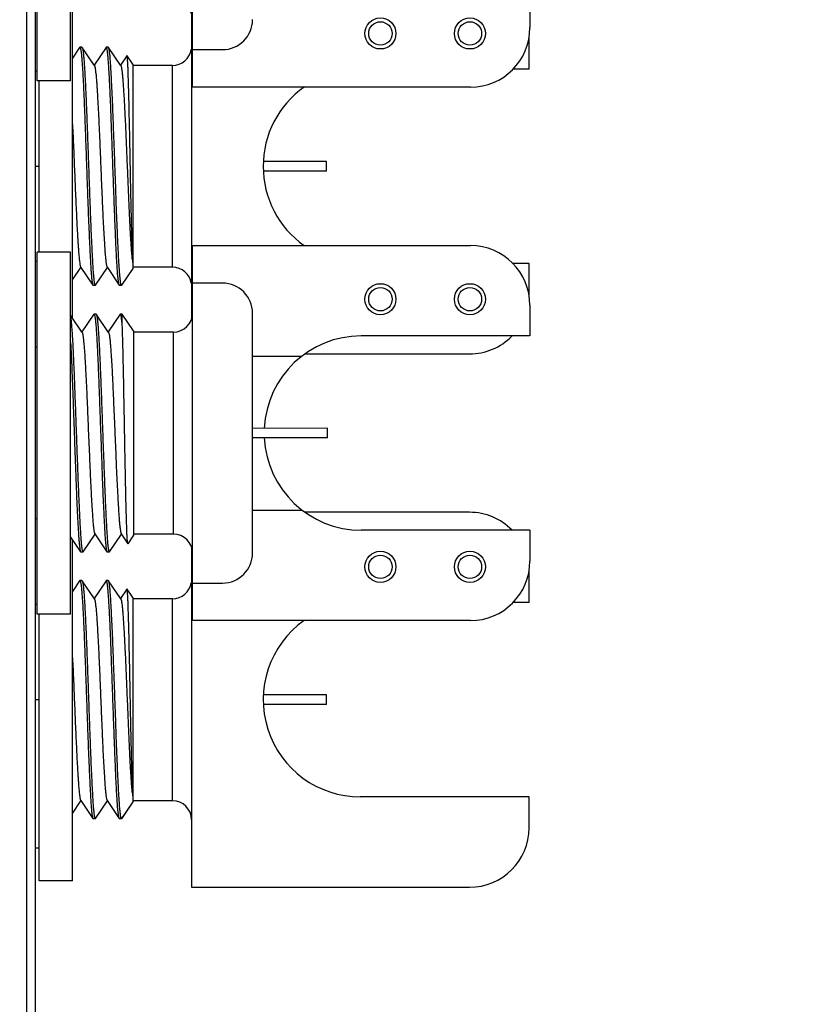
# Model space of a CAD drawing. Header units: inches. Extents: x 0.2 to 16.8, y 0.2 to 10.8.
# Tile 31 of 37: x 9.428 to 10.251, y 6.048 to 7.082. Entities that reach past the tile are written whole.
import ezdxf

# ---------------------------------------------------------------- set-up
doc = ezdxf.new("R2010")
doc.units = ezdxf.units.IN
doc.header["$LTSCALE"] = 0.935
doc.header["$MEASUREMENT"] = 0
doc.layers.get('0').update_dxf_attribs({"linetype": 'CONTINUOUS'})
doc.layers.add('02___PRT_ALL_AXES', color=7, linetype='CONTINUOUS')
doc.layers.add('DIMENSIONS', color=7, linetype='CONTINUOUS')
doc.styles.get("Standard").update_dxf_attribs({"font": 'txt', "width": 0.8})
doc.dimstyles.new('DIMSTYLE_2', dxfattribs={"dimtxt": 0.125, "dimasz": 0.18, "dimexe": 0.18, "dimexo": 0.0625, "dimgap": 0.09, "dimtad": 0, "dimtih": 1, "dimtoh": 1, "dimdec": 3, "dimzin": 4, "dimdsep": 46, "dimtxsty": 'STANDARD', "dimblk": '_FILLED', "dimblk1": '_FILLED', "dimblk2": '_FILLED', "dimcen": 0.09, "dimadec": 0, "dimazin": 0, "dimtp": 0.001, "dimtm": 0.001, "dimtfac": 1, "dimtdec": 3, "dimtofl": 0, "dimtmove": 0, "dimatfit": 3, "dimldrblk": '_FILLED', "dimfxl": 1, "dimtolj": 1, "dimtzin": 4, "dimarcsym": 0})

# ---------------------------------------------------------------- blocks, each defined once
blk = doc.blocks.new('_FILLED')
at = {"color": 0, "linetype": 'BYBLOCK'}
blk.add_solid([(0, 0), (-1, 0.1736), (-1, -0.1736)], dxfattribs=at)
blk = doc.blocks.new('*D20')
at = {"layer": 'DIMENSIONS', "color": 2, "linetype": 'CONTINUOUS'}
for p, q in [((9.4277, 8.5212), (11.0398, 8.5212)), ((10.9148, 8.5212), (10.9148, 6.1127)), ((10.9148, 3.4542), (10.9148, 5.8627)), ((9.4277, 3.4542), (11.0398, 3.4542))]:
    blk.add_line(p, q, dxfattribs=at)
at = {"layer": 'DIMENSIONS', "color": 2, "linetype": 'CONTINUOUS', "xscale": 0.18, "yscale": 0.18, "zscale": 0.18}
for p, rotation in [((10.9148, 8.5212), 90), ((10.9148, 3.4542), 270)]:
    blk.add_blockref('_FILLED', p, dxfattribs=dict(at, rotation=rotation))
at = {"layer": 'DIMENSIONS', "color": 2, "linetype": 'CONTINUOUS', "insert": (10.9148, 6.0502), "char_height": 0.125, "width": 1.325, "attachment_point": 2, "line_spacing_factor": 0.9}
blk.add_mtext('5.067{\\Ftxt.shx;\\W1.000000;\\H0.125000; }[128.7]', dxfattribs=at)

msp = doc.modelspace()

# ---------------------------------------------------------------- linework, layer by layer
at = {"color": 9, "linetype": 'CONTINUOUS'}
for p, q in [((9.4353, 3.9817), (9.4353, 7.9817)), ((9.5882, 6.8222), (9.5882, 7.0342)), ((9.5892, 6.5421), (9.5892, 6.7541)), ((9.5882, 6.2622), (9.5882, 6.4742))]:
    msp.add_line(p, q, dxfattribs=at)
at = {"color": 7, "linetype": 'CONTINUOUS'}
for p, q in [((9.4442, 3.9817), (9.4442, 7.9817)), ((9.6092, 7.0113), (9.6092, 7.405)), ((9.9635, 7.1062), (9.9635, 7.0738)), ((9.6082, 7.0879), (9.6082, 6.7683)), ((9.9626, 7.0302), (9.9626, 7.0625)), ((9.4907, 7.053), (9.4832, 7.0419)), ((9.4907, 7.053), (9.491, 7.0532)), ((9.4931, 7.0532), (9.491, 7.0532)), ((9.491, 7.0532), (9.4913, 7.0529)), ((9.4913, 7.0529), (9.4917, 7.0513)), ((9.4931, 7.0532), (9.4933, 7.053)), ((9.5059, 7.0344), (9.4933, 7.053)), ((9.5185, 7.053), (9.5059, 7.0344)), ((9.5185, 7.053), (9.5187, 7.0532)), ((9.5208, 7.0532), (9.5187, 7.0532)), ((9.519, 7.0529), (9.5187, 7.0532)), ((9.5195, 7.0512), (9.519, 7.0529)), ((9.5211, 7.053), (9.5208, 7.0532)), ((9.5336, 7.0344), (9.5211, 7.053)), ((9.6092, 7.0507), (9.6407, 7.0507)), ((9.5403, 7.0443), (9.5336, 7.0344)), ((9.5405, 7.0443), (9.5403, 7.0443)), ((9.5464, 7.0355), (9.5405, 7.0443)), ((9.5062, 7.034), (9.5059, 7.0344)), ((9.5339, 7.034), (9.5336, 7.0344)), ((9.5464, 7.0355), (9.5464, 6.8209)), ((9.5882, 7.0342), (9.5464, 7.0342)), ((9.901, 7.0113), (9.6092, 7.0113)), ((9.75, 6.9332), (9.6838, 6.9332)), ((9.75, 6.9232), (9.75, 6.9332)), ((9.75, 6.9232), (9.6838, 6.9232)), ((9.6092, 6.4513), (9.6092, 6.845)), ((9.6092, 6.845), (9.901, 6.845)), ((9.5457, 6.831), (9.5464, 6.8254)), ((9.9626, 6.7938), (9.9626, 6.8262)), ((9.4832, 6.8089), (9.492, 6.822)), ((9.4918, 6.8224), (9.492, 6.822)), ((9.492, 6.822), (9.5046, 6.8034)), ((9.5072, 6.8034), (9.5198, 6.822)), ((9.5195, 6.8224), (9.5198, 6.822)), ((9.5198, 6.822), (9.5323, 6.8034)), ((9.5464, 6.821), (9.5345, 6.8034)), ((9.5464, 6.8209), (9.5346, 6.8033)), ((9.5882, 6.8222), (9.5464, 6.8222)), ((9.5046, 6.8034), (9.5048, 6.8032)), ((9.507, 6.8032), (9.5048, 6.8032)), ((9.5062, 6.8051), (9.5067, 6.8035)), ((9.5067, 6.8035), (9.507, 6.8032)), ((9.507, 6.8032), (9.5072, 6.8034)), ((9.5323, 6.8034), (9.5321, 6.8039)), ((9.5326, 6.8032), (9.5323, 6.8034)), ((9.5345, 6.8032), (9.5326, 6.8032)), ((9.5345, 6.8032), (9.5345, 6.8034)), ((9.6407, 6.8056), (9.6092, 6.8056)), ((9.9635, 6.7825), (9.9635, 6.7502)), ((9.4933, 6.7539), (9.4812, 6.7719)), ((9.5056, 6.773), (9.493, 6.7543)), ((9.5056, 6.773), (9.5058, 6.7731)), ((9.5079, 6.7731), (9.5058, 6.7731)), ((9.5058, 6.7731), (9.5061, 6.7728)), ((9.5061, 6.7728), (9.5066, 6.7712)), ((9.5079, 6.7731), (9.5082, 6.773)), ((9.521, 6.7539), (9.5082, 6.773)), ((9.5333, 6.773), (9.5207, 6.7543)), ((9.5335, 6.7731), (9.5333, 6.773)), ((9.5354, 6.7731), (9.5335, 6.7731)), ((9.5338, 6.7728), (9.5335, 6.7731)), ((9.5354, 6.7618), (9.5354, 6.7731)), ((9.5474, 6.7554), (9.5354, 6.7731)), ((9.6722, 6.5222), (9.6722, 6.7741)), ((9.5474, 6.7554), (9.5474, 6.5409)), ((9.5892, 6.7541), (9.5474, 6.7541)), ((9.7277, 6.7313), (9.9001, 6.7313)), ((9.6722, 6.729), (9.7241, 6.729)), ((9.751, 6.6532), (9.6722, 6.6531)), ((9.751, 6.6432), (9.751, 6.6532)), ((9.751, 6.6432), (9.6722, 6.6431)), ((9.6722, 6.5673), (9.7241, 6.5673)), ((9.9001, 6.565), (9.7275, 6.565)), ((9.9635, 6.5462), (9.9635, 6.5138)), ((9.4812, 6.5389), (9.4917, 6.5233)), ((9.4943, 6.5233), (9.5069, 6.5419)), ((9.5066, 6.5423), (9.5194, 6.5233)), ((9.522, 6.5233), (9.5346, 6.5419)), ((9.5343, 6.5423), (9.5413, 6.532)), ((9.5474, 6.5409), (9.5414, 6.532)), ((9.5892, 6.5421), (9.5474, 6.5421)), ((9.4917, 6.5233), (9.4919, 6.5231)), ((9.4941, 6.5231), (9.4919, 6.5231)), ((9.4933, 6.525), (9.4938, 6.5234)), ((9.4938, 6.5234), (9.494, 6.5231)), ((9.4941, 6.5231), (9.4943, 6.5233)), ((9.5194, 6.5233), (9.5197, 6.5231)), ((9.5218, 6.5231), (9.5197, 6.5231)), ((9.521, 6.525), (9.5215, 6.5234)), ((9.5215, 6.5234), (9.5218, 6.5231)), ((9.522, 6.5233), (9.5218, 6.5231)), ((9.5414, 6.532), (9.5413, 6.532)), ((9.6082, 6.528), (9.6082, 6.1713)), ((9.9626, 6.4702), (9.9626, 6.5025)), ((9.4907, 6.493), (9.4832, 6.4819)), ((9.4907, 6.493), (9.491, 6.4932)), ((9.4931, 6.4932), (9.491, 6.4932)), ((9.491, 6.4932), (9.4913, 6.4929)), ((9.4913, 6.4929), (9.4917, 6.4913)), ((9.4931, 6.4932), (9.4933, 6.493)), ((9.5062, 6.474), (9.4933, 6.493)), ((9.5185, 6.493), (9.5059, 6.4744)), ((9.5185, 6.493), (9.5187, 6.4932)), ((9.5208, 6.4932), (9.5187, 6.4932)), ((9.519, 6.4929), (9.5187, 6.4932)), ((9.5195, 6.4912), (9.519, 6.4929)), ((9.5211, 6.493), (9.5208, 6.4932)), ((9.5339, 6.474), (9.5211, 6.493)), ((9.5403, 6.4843), (9.5336, 6.4744)), ((9.5405, 6.4843), (9.5403, 6.4843)), ((9.5464, 6.4755), (9.5405, 6.4843)), ((9.6092, 6.4907), (9.6407, 6.4907)), ((9.5464, 6.4755), (9.5464, 6.2609)), ((9.5882, 6.4742), (9.5464, 6.4742)), ((9.901, 6.4513), (9.6092, 6.4513)), ((9.75, 6.3732), (9.6838, 6.3732)), ((9.75, 6.3632), (9.75, 6.3732)), ((9.75, 6.3632), (9.6838, 6.3632)), ((9.5457, 6.271), (9.5464, 6.2654)), ((9.9626, 6.2338), (9.9626, 6.2662)), ((9.4832, 6.2489), (9.492, 6.262)), ((9.4918, 6.2624), (9.5046, 6.2434)), ((9.5072, 6.2434), (9.5198, 6.262)), ((9.5195, 6.2624), (9.5323, 6.2434)), ((9.5464, 6.261), (9.5345, 6.2434)), ((9.5464, 6.2609), (9.5346, 6.2433)), ((9.5882, 6.2622), (9.5464, 6.2622)), ((9.5062, 6.2451), (9.5067, 6.2435)), ((9.5046, 6.2434), (9.5048, 6.2432)), ((9.507, 6.2432), (9.5048, 6.2432)), ((9.5067, 6.2435), (9.507, 6.2432)), ((9.507, 6.2432), (9.5072, 6.2434)), ((9.5323, 6.2434), (9.5321, 6.2439)), ((9.5326, 6.2432), (9.5323, 6.2434)), ((9.5345, 6.2432), (9.5326, 6.2432)), ((9.5345, 6.2432), (9.5345, 6.2434)), ((9.6082, 6.1713), (9.9001, 6.1713))]:
    msp.add_line(p, q, dxfattribs=at)
for centre in [(9.8065, 7.0677), (9.9005, 7.0677), (9.8065, 6.7887), (9.9005, 6.7887), (9.8065, 6.5077), (9.9005, 6.5077)]:
    msp.add_circle(centre, 0.0163, dxfattribs=at)
at = {"color": 9, "linetype": 'CONTINUOUS'}
for centre in [(9.8065, 7.0677), (9.9005, 7.0677), (9.8065, 6.7887), (9.9005, 6.7887), (9.8065, 6.5077), (9.9005, 6.5077)]:
    msp.add_circle(centre, 0.0123, dxfattribs=at)
at = {"color": 7, "linetype": 'CONTINUOUS'}
for centre, radius, start, end in [((9.5892, 7.0821), 0.02, 0.0025, 90.0025), ((9.6407, 7.0822), 0.0315, 270.0025, 0.0025), ((9.901, 7.0738), 0.0625, 270.0025, 0.0025), ((9.491, 7.053), 0.000158, 80.1225, 89.9535), ((9.5187, 7.053), 0.000158, 80.0213, 89.952), ((9.5882, 7.0542), 0.02, 270, 350.3199), ((9.901, 6.7825), 0.0625, 0.0025, 90.0025), ((9.7434, 6.8516), 0.1988, 185.6271, 185.9552), ((9.5882, 6.8022), 0.02, 9.4377, 90), ((9.507, 6.8033), 0.000158, 260.1225, 269.9535), ((9.6407, 6.7741), 0.0315, 0.0025, 90.0025), ((9.5058, 6.773), 0.000158, 80.125, 89.9559), ((9.5892, 6.7741), 0.02, 270.0025, 0.0025), ((9.7864, 6.6482), 0.102, 90.0025, 177.1168), ((9.9001, 6.7938), 0.0625, 270, 315.4542), ((9.7864, 6.6482), 0.102, 182.8898, 270.0025), ((9.9001, 6.5025), 0.0625, 44.4745, 90), ((9.5892, 6.5221), 0.02, 0.0025, 90.0025), ((9.4941, 6.5233), 0.000158, 260.125, 269.9559), ((9.5218, 6.5233), 0.000158, 260.125, 269.9559), ((9.6407, 6.5222), 0.0315, 270.0025, 0.0025), ((9.901, 6.5138), 0.0625, 270.0025, 0.0025), ((9.491, 6.493), 0.000158, 80.1225, 89.9535), ((9.5187, 6.493), 0.000158, 80.0213, 89.952), ((9.5882, 6.4942), 0.02, 270, 350.329), ((9.7434, 6.2916), 0.1988, 185.6271, 185.9552), ((9.5882, 6.2422), 0.02, 0, 90), ((9.507, 6.2433), 0.000158, 260.1225, 269.9535), ((9.9001, 6.2338), 0.0625, 270, 360)]:
    msp.add_arc(centre, radius, start, end, dxfattribs=at)
for points, knots in [([(9.4917, 7.0513), (9.4918, 7.0509), (9.492, 7.0501), (9.4922, 7.0487), (9.4924, 7.0471), (9.4926, 7.0452), (9.4928, 7.0431), (9.493, 7.0399), (9.4934, 7.0352), (9.4938, 7.0289), (9.4942, 7.0218), (9.4946, 7.0139), (9.495, 7.0054), (9.4954, 6.9961), (9.4959, 6.9828), (9.4966, 6.9651), (9.4974, 6.9431), (9.4982, 6.9206), (9.4988, 6.9019), (9.4994, 6.8873), (9.4998, 6.8767), (9.5002, 6.8666), (9.5006, 6.857), (9.501, 6.848), (9.5014, 6.8397), (9.5018, 6.832), (9.5022, 6.8252), (9.5025, 6.8201), (9.5028, 6.8164), (9.503, 6.814), (9.5032, 6.8118), (9.5034, 6.8098), (9.5036, 6.8081), (9.5038, 6.8067), (9.504, 6.8056), (9.5041, 6.8049), (9.5042, 6.8045), (9.5043, 6.8041), (9.5044, 6.8038), (9.5045, 6.8036), (9.5046, 6.8034), (9.5046, 6.8034)], [0, 0, 0, 0, 0.004565, 0.010135, 0.016702, 0.024255, 0.032783, 0.042267, 0.064024, 0.089355, 0.11805, 0.149875, 0.184565, 0.221837, 0.26138, 0.345959, 0.435507, 0.527066, 0.61761, 0.661562, 0.704146, 0.74501, 0.783815, 0.820242, 0.853986, 0.884774, 0.912347, 0.936483, 0.947198, 0.956982, 0.965816, 0.973682, 0.980565, 0.986453, 0.991339, 0.993405, 0.995218, 0.99678, 0.998094, 0.999165, 1, 1, 1, 1]), ([(9.4933, 7.053), (9.4934, 7.053), (9.4935, 7.0528), (9.4936, 7.0526), (9.4937, 7.0523), (9.4938, 7.0519), (9.4939, 7.0514), (9.494, 7.0507), (9.4942, 7.0497), (9.4944, 7.0482), (9.4946, 7.0465), (9.4948, 7.0446), (9.495, 7.0424), (9.4952, 7.04), (9.4954, 7.0363), (9.4958, 7.0311), (9.4962, 7.0243), (9.4966, 7.0167), (9.497, 7.0084), (9.4974, 6.9993), (9.4978, 6.9897), (9.4982, 6.9796), (9.4986, 6.9691), (9.4991, 6.9544), (9.4998, 6.9357), (9.5006, 6.9133), (9.5014, 6.8913), (9.502, 6.8736), (9.5026, 6.8602), (9.503, 6.851), (9.5034, 6.8424), (9.5038, 6.8346), (9.5042, 6.8275), (9.5046, 6.8212), (9.5049, 6.8165), (9.5052, 6.8132), (9.5054, 6.8111), (9.5056, 6.8093), (9.5058, 6.8077), (9.506, 6.8063), (9.5061, 6.8055), (9.5062, 6.8051)], [0, 0, 0, 0, 0.000835, 0.001906, 0.00322, 0.004782, 0.006595, 0.008661, 0.013547, 0.019435, 0.026318, 0.034184, 0.043018, 0.052802, 0.063517, 0.087653, 0.115226, 0.146014, 0.179758, 0.216185, 0.25499, 0.295854, 0.338438, 0.38239, 0.472934, 0.564493, 0.654041, 0.73862, 0.778163, 0.815435, 0.850125, 0.88195, 0.910645, 0.935976, 0.957733, 0.967217, 0.975745, 0.983298, 0.989865, 0.995435, 1, 1, 1, 1]), ([(9.5321, 6.8039), (9.5321, 6.804), (9.532, 6.8042), (9.5319, 6.8046), (9.5318, 6.8051), (9.5317, 6.8058), (9.5315, 6.8068), (9.5313, 6.8083), (9.5311, 6.81), (9.5309, 6.8119), (9.5307, 6.814), (9.5304, 6.8174), (9.5301, 6.8221), (9.5297, 6.8283), (9.5293, 6.8354), (9.5289, 6.8432), (9.5285, 6.8516), (9.5282, 6.8607), (9.5278, 6.8703), (9.5272, 6.884), (9.5266, 6.9018), (9.5258, 6.9237), (9.525, 6.9457), (9.5242, 6.9672), (9.5236, 6.9844), (9.5231, 6.9974), (9.5227, 7.0064), (9.5223, 7.0147), (9.5219, 7.0224), (9.5215, 7.0293), (9.5211, 7.0354), (9.5208, 7.04), (9.5205, 7.0432), (9.5203, 7.0452), (9.5201, 7.0471), (9.5199, 7.0487), (9.5197, 7.05), (9.5196, 7.0508), (9.5195, 7.0512)], [0, 0, 0, 0, 0.001375, 0.002991, 0.004848, 0.006948, 0.011874, 0.017766, 0.024617, 0.032413, 0.04114, 0.050781, 0.072737, 0.098105, 0.126689, 0.15826, 0.192571, 0.229346, 0.268297, 0.309111, 0.395023, 0.484354, 0.574267, 0.661907, 0.744489, 0.783055, 0.819393, 0.853211, 0.884243, 0.912241, 0.936987, 0.958282, 0.967585, 0.975967, 0.98341, 0.989902, 0.995435, 1, 1, 1, 1]), ([(9.5345, 6.8034), (9.5344, 6.8034), (9.5343, 6.8036), (9.5342, 6.8039), (9.5341, 6.8042), (9.534, 6.8046), (9.5339, 6.8051), (9.5338, 6.8059), (9.5336, 6.807), (9.5334, 6.8086), (9.5332, 6.8104), (9.533, 6.8126), (9.5328, 6.8149), (9.5326, 6.8175), (9.5323, 6.8215), (9.5319, 6.8271), (9.5315, 6.8345), (9.5311, 6.8427), (9.5307, 6.8516), (9.5303, 6.8613), (9.5299, 6.8715), (9.5294, 6.8823), (9.529, 6.8934), (9.5285, 6.9089), (9.5278, 6.9284), (9.5271, 6.948), (9.5265, 6.9634), (9.5261, 6.9745), (9.5257, 6.9853), (9.5253, 6.9955), (9.5249, 7.0051), (9.5244, 7.0141), (9.524, 7.0222), (9.5236, 7.0295), (9.5233, 7.0351), (9.523, 7.039), (9.5228, 7.0416), (9.5226, 7.044), (9.5223, 7.0461), (9.5221, 7.0479), (9.5219, 7.0495), (9.5218, 7.0506), (9.5216, 7.0513), (9.5215, 7.0518), (9.5214, 7.0522), (9.5213, 7.0525), (9.5212, 7.0528), (9.5211, 7.053), (9.5211, 7.053)], [0, 0, 0, 0, 0.000906, 0.002067, 0.003493, 0.005187, 0.00715, 0.009384, 0.014664, 0.021021, 0.028444, 0.036917, 0.046425, 0.056948, 0.06846, 0.094356, 0.123881, 0.156776, 0.192744, 0.231467, 0.272594, 0.315761, 0.360578, 0.406645, 0.500867, 0.595056, 0.641081, 0.685841, 0.728935, 0.769976, 0.808596, 0.844451, 0.877219, 0.906607, 0.932356, 0.943792, 0.954235, 0.963664, 0.972057, 0.979395, 0.985668, 0.990864, 0.993056, 0.994977, 0.996627, 0.998011, 0.999132, 1, 1, 1, 1]), ([(9.5464, 6.8313), (9.5463, 6.8327), (9.5462, 6.8357), (9.546, 6.8405), (9.5458, 6.8461), (9.5456, 6.8547), (9.5452, 6.8669), (9.5449, 6.8827), (9.5445, 6.9001), (9.5441, 6.9183), (9.5438, 6.937), (9.5434, 6.9554), (9.5431, 6.9705), (9.5428, 6.9821), (9.5426, 6.9903), (9.5425, 6.998), (9.5423, 7.0053), (9.5421, 7.0121), (9.5419, 7.0184), (9.5417, 7.024), (9.5416, 7.0283), (9.5415, 7.0314), (9.5414, 7.0335), (9.5413, 7.0354), (9.5412, 7.0371), (9.5411, 7.0387), (9.541, 7.04), (9.5409, 7.0412), (9.5408, 7.0422), (9.5407, 7.0429), (9.5407, 7.0434), (9.5406, 7.0436), (9.5406, 7.0439), (9.5406, 7.0441), (9.5405, 7.0442), (9.5405, 7.0443), (9.5405, 7.0443)], [0, 0, 0, 0, 0.019504, 0.042415, 0.068534, 0.097651, 0.163972, 0.239341, 0.32148, 0.40795, 0.49622, 0.583746, 0.668043, 0.708237, 0.746753, 0.783326, 0.817708, 0.849666, 0.878986, 0.905475, 0.92896, 0.939526, 0.949286, 0.958227, 0.966331, 0.973586, 0.979983, 0.985513, 0.990169, 0.993943, 0.995498, 0.996834, 0.997949, 0.998846, 0.999527, 1, 1, 1, 1]), ([(9.5062, 7.034), (9.5062, 7.0339), (9.5063, 7.0338), (9.5064, 7.0335), (9.5065, 7.0332), (9.5066, 7.0329), (9.5067, 7.0325), (9.5069, 7.0318), (9.507, 7.0308), (9.5072, 7.0295), (9.5074, 7.0279), (9.5076, 7.0261), (9.5079, 7.0241), (9.5081, 7.0218), (9.5084, 7.0185), (9.5087, 7.0137), (9.5091, 7.0075), (9.5095, 7.0006), (9.5099, 6.993), (9.5104, 6.9849), (9.5108, 6.9762), (9.5112, 6.9671), (9.5116, 6.9577), (9.5122, 6.9447), (9.5128, 6.9282), (9.5135, 6.9117), (9.5141, 6.8987), (9.5145, 6.8893), (9.5149, 6.8802), (9.5153, 6.8715), (9.5157, 6.8634), (9.5162, 6.8558), (9.5166, 6.8489), (9.517, 6.8426), (9.5173, 6.8379), (9.5176, 6.8345), (9.5178, 6.8323), (9.518, 6.8303), (9.5182, 6.8285), (9.5184, 6.8269), (9.5187, 6.8256), (9.5188, 6.8246), (9.519, 6.8239), (9.5191, 6.8235), (9.5192, 6.8231), (9.5193, 6.8228), (9.5194, 6.8226), (9.5195, 6.8224), (9.5195, 6.8224)], [0, 0, 0, 0, 0.000994, 0.002236, 0.003737, 0.0055, 0.007529, 0.009823, 0.015209, 0.021654, 0.029153, 0.037689, 0.047245, 0.0578, 0.069334, 0.095235, 0.124719, 0.15753, 0.193375, 0.231941, 0.272883, 0.31584, 0.360431, 0.40626, 0.5, 0.59374, 0.639569, 0.68416, 0.727117, 0.768059, 0.806625, 0.84247, 0.875281, 0.904765, 0.930666, 0.942199, 0.952755, 0.962312, 0.970847, 0.978344, 0.984792, 0.990179, 0.992473, 0.9945, 0.996262, 0.997762, 0.999005, 1, 1, 1, 1]), ([(9.5339, 7.034), (9.5339, 7.0339), (9.534, 7.0338), (9.5341, 7.0336), (9.5342, 7.0334), (9.5343, 7.0329), (9.5345, 7.0323), (9.5347, 7.0314), (9.5348, 7.0303), (9.535, 7.0291), (9.5352, 7.0277), (9.5354, 7.0261), (9.5356, 7.0243), (9.5358, 7.0217), (9.5361, 7.0179), (9.5365, 7.013), (9.5368, 7.0075), (9.5372, 7.0015), (9.5376, 6.9949), (9.5379, 6.9879), (9.5383, 6.9805), (9.5387, 6.9728), (9.5392, 6.9619), (9.5398, 6.9477), (9.5405, 6.9305), (9.5412, 6.9132), (9.5419, 6.8963), (9.5426, 6.8803), (9.5432, 6.8677), (9.5437, 6.8583), (9.5441, 6.852), (9.5445, 6.8462), (9.5448, 6.841), (9.5452, 6.8363), (9.5455, 6.8335), (9.5456, 6.8321)], [0, 0, 0, 0, 0.0009, 0.001999, 0.003305, 0.00482, 0.008487, 0.013009, 0.018389, 0.024622, 0.031697, 0.039604, 0.048332, 0.057869, 0.0793, 0.103752, 0.131066, 0.161052, 0.193512, 0.228223, 0.264951, 0.303445, 0.343443, 0.426857, 0.512925, 0.599307, 0.683654, 0.763673, 0.83719, 0.870878, 0.90221, 0.930972, 0.956971, 0.980029, 1, 1, 1, 1]), ([(9.4832, 6.972), (9.4834, 6.968), (9.4838, 6.9599), (9.4843, 6.9475), (9.4848, 6.9348), (9.4854, 6.9221), (9.4859, 6.9094), (9.4864, 6.897), (9.4869, 6.8851), (9.4875, 6.8738), (9.488, 6.8633), (9.4885, 6.8551), (9.4888, 6.8491), (9.4891, 6.845), (9.4894, 6.8412), (9.4896, 6.8377), (9.4899, 6.8345), (9.4901, 6.8317), (9.4904, 6.8293), (9.4907, 6.8272), (9.4909, 6.8256), (9.4911, 6.8246), (9.4912, 6.824), (9.4914, 6.8234), (9.4915, 6.823), (9.4916, 6.8227), (9.4917, 6.8225), (9.4918, 6.8224)], [0, 0, 0, 0, 0.079879, 0.162855, 0.247718, 0.333232, 0.418149, 0.501231, 0.581266, 0.65709, 0.727597, 0.79176, 0.821169, 0.84865, 0.874104, 0.897442, 0.918577, 0.937433, 0.95395, 0.968068, 0.979742, 0.984655, 0.988949, 0.992624, 0.995683, 0.998134, 1, 1, 1, 1]), ([(9.5066, 6.7712), (9.5066, 6.7709), (9.5068, 6.77), (9.507, 6.7687), (9.5072, 6.7671), (9.5074, 6.7652), (9.5076, 6.7631), (9.5079, 6.7598), (9.5082, 6.7551), (9.5086, 6.7489), (9.509, 6.7418), (9.5094, 6.7339), (9.5098, 6.7253), (9.5102, 6.7161), (9.5107, 6.7027), (9.5114, 6.6851), (9.5122, 6.6631), (9.513, 6.6406), (9.5137, 6.6219), (9.5142, 6.6072), (9.5146, 6.5967), (9.515, 6.5866), (9.5154, 6.577), (9.5158, 6.568), (9.5162, 6.5596), (9.5166, 6.552), (9.517, 6.5452), (9.5173, 6.54), (9.5176, 6.5363), (9.5178, 6.5339), (9.518, 6.5317), (9.5182, 6.5298), (9.5184, 6.5281), (9.5186, 6.5266), (9.5188, 6.5256), (9.5189, 6.5249), (9.519, 6.5244), (9.5191, 6.5241), (9.5192, 6.5238), (9.5193, 6.5235), (9.5194, 6.5234), (9.5194, 6.5233)], [0, 0, 0, 0, 0.004565, 0.010135, 0.016702, 0.024255, 0.032783, 0.042267, 0.064024, 0.089355, 0.11805, 0.149875, 0.184565, 0.221837, 0.26138, 0.345959, 0.435507, 0.527066, 0.61761, 0.661562, 0.704146, 0.74501, 0.783815, 0.820242, 0.853986, 0.884774, 0.912347, 0.936483, 0.947198, 0.956982, 0.965816, 0.973682, 0.980565, 0.986453, 0.991339, 0.993405, 0.995218, 0.99678, 0.998094, 0.999165, 1, 1, 1, 1]), ([(9.5082, 6.773), (9.5082, 6.7729), (9.5083, 6.7728), (9.5084, 6.7725), (9.5085, 6.7722), (9.5086, 6.7718), (9.5087, 6.7714), (9.5088, 6.7707), (9.509, 6.7696), (9.5092, 6.7682), (9.5094, 6.7665), (9.5096, 6.7645), (9.5098, 6.7624), (9.51, 6.7599), (9.5103, 6.7563), (9.5106, 6.7511), (9.511, 6.7443), (9.5114, 6.7367), (9.5118, 6.7283), (9.5122, 6.7193), (9.5126, 6.7097), (9.513, 6.6996), (9.5134, 6.689), (9.5139, 6.6744), (9.5146, 6.6557), (9.5154, 6.6332), (9.5162, 6.6112), (9.5169, 6.5935), (9.5174, 6.5802), (9.5178, 6.571), (9.5182, 6.5624), (9.5186, 6.5545), (9.519, 6.5474), (9.5194, 6.5411), (9.5197, 6.5365), (9.52, 6.5332), (9.5202, 6.5311), (9.5204, 6.5292), (9.5206, 6.5276), (9.5208, 6.5262), (9.521, 6.5254), (9.521, 6.525)], [0, 0, 0, 0, 0.000835, 0.001906, 0.00322, 0.004782, 0.006595, 0.008661, 0.013547, 0.019435, 0.026318, 0.034184, 0.043018, 0.052802, 0.063517, 0.087653, 0.115226, 0.146014, 0.179758, 0.216185, 0.25499, 0.295854, 0.338438, 0.38239, 0.472934, 0.564493, 0.654041, 0.73862, 0.778163, 0.815435, 0.850125, 0.88195, 0.910645, 0.935976, 0.957733, 0.967217, 0.975745, 0.983298, 0.989865, 0.995435, 1, 1, 1, 1]), ([(9.5354, 6.7618), (9.5354, 6.7625), (9.5352, 6.7639), (9.535, 6.7659), (9.5348, 6.7676), (9.5346, 6.7691), (9.5345, 6.7704), (9.5343, 6.7713), (9.5341, 6.7719), (9.5341, 6.7723), (9.534, 6.7726), (9.5339, 6.7727), (9.5338, 6.7728)], [0, 0, 0, 0, 0.198194, 0.376064, 0.53323, 0.669325, 0.784046, 0.877311, 0.915914, 0.949189, 0.977186, 1, 1, 1, 1]), ([(9.4812, 6.7701), (9.4812, 6.7696), (9.4814, 6.7687), (9.4816, 6.7672), (9.4818, 6.7654), (9.482, 6.7627), (9.4823, 6.7588), (9.4827, 6.7534), (9.4831, 6.7473), (9.4835, 6.7405), (9.4838, 6.733), (9.4842, 6.7248), (9.4846, 6.7161), (9.4851, 6.7036), (9.4857, 6.687), (9.4865, 6.6663), (9.4872, 6.6452), (9.488, 6.6241), (9.4887, 6.6037), (9.4894, 6.5875), (9.4899, 6.5752), (9.4903, 6.5668), (9.4906, 6.559), (9.491, 6.5519), (9.4914, 6.5455), (9.4918, 6.5398), (9.4921, 6.5355), (9.4923, 6.5325), (9.4925, 6.5306), (9.4927, 6.5289), (9.4929, 6.5274), (9.4931, 6.5262), (9.4932, 6.5254), (9.4933, 6.525)], [0, 0, 0, 0, 0.005332, 0.011558, 0.018671, 0.02666, 0.045205, 0.067063, 0.092076, 0.120062, 0.150818, 0.184117, 0.219717, 0.257356, 0.337636, 0.422603, 0.509767, 0.596574, 0.680478, 0.759019, 0.795552, 0.829898, 0.861804, 0.89104, 0.917387, 0.940659, 0.960683, 0.969433, 0.977319, 0.984329, 0.99045, 0.995676, 1, 1, 1, 1]), ([(9.5413, 6.532), (9.5413, 6.532), (9.5413, 6.5321), (9.5412, 6.5322), (9.5412, 6.5323), (9.5411, 6.5325), (9.5411, 6.5328), (9.5411, 6.5331), (9.541, 6.5336), (9.5409, 6.5344), (9.5408, 6.5355), (9.5407, 6.5368), (9.5406, 6.5383), (9.5405, 6.54), (9.5404, 6.5419), (9.5403, 6.544), (9.5403, 6.5463), (9.5401, 6.5498), (9.54, 6.5545), (9.5398, 6.5607), (9.5396, 6.5675), (9.5394, 6.575), (9.5392, 6.5829), (9.539, 6.5913), (9.5389, 6.6002), (9.5386, 6.6127), (9.5383, 6.6288), (9.5379, 6.6485), (9.5376, 6.6683), (9.5372, 6.6876), (9.5369, 6.706), (9.5365, 6.7229), (9.5362, 6.7359), (9.536, 6.7452), (9.5358, 6.7513), (9.5356, 6.7568), (9.5355, 6.7602), (9.5354, 6.7618)], [0, 0, 0, 0, 0.00021, 0.000473, 0.001163, 0.002078, 0.003222, 0.004595, 0.006197, 0.010089, 0.014893, 0.0206, 0.027197, 0.034674, 0.043017, 0.052209, 0.062231, 0.073066, 0.097093, 0.124107, 0.153911, 0.186284, 0.220993, 0.257787, 0.296404, 0.33657, 0.420411, 0.506976, 0.593892, 0.678805, 0.759445, 0.83369, 0.899606, 0.928903, 0.955514, 0.979267, 1, 1, 1, 1]), ([(9.4933, 6.7539), (9.4933, 6.7539), (9.4934, 6.7537), (9.4935, 6.7535), (9.4936, 6.7532), (9.4937, 6.7528), (9.4938, 6.7524), (9.4939, 6.7517), (9.4941, 6.7508), (9.4943, 6.7494), (9.4945, 6.7478), (9.4947, 6.746), (9.4949, 6.744), (9.4951, 6.7418), (9.4954, 6.7384), (9.4958, 6.7337), (9.4962, 6.7275), (9.4966, 6.7205), (9.497, 6.713), (9.4974, 6.7048), (9.4979, 6.6962), (9.4983, 6.6871), (9.4987, 6.6776), (9.4992, 6.6646), (9.4999, 6.6481), (9.5006, 6.6317), (9.5012, 6.6186), (9.5016, 6.6092), (9.502, 6.6001), (9.5024, 6.5915), (9.5028, 6.5833), (9.5032, 6.5758), (9.5037, 6.5688), (9.5041, 6.5626), (9.5044, 6.5579), (9.5047, 6.5545), (9.5049, 6.5523), (9.5051, 6.5502), (9.5053, 6.5484), (9.5055, 6.5469), (9.5057, 6.5455), (9.5059, 6.5445), (9.5061, 6.5439), (9.5062, 6.5434), (9.5063, 6.5431), (9.5064, 6.5428), (9.5065, 6.5425), (9.5066, 6.5424), (9.5066, 6.5423)], [0, 0, 0, 0, 0.000995, 0.002238, 0.003739, 0.005502, 0.00753, 0.009823, 0.015208, 0.021656, 0.029155, 0.03769, 0.047245, 0.057802, 0.069336, 0.095235, 0.124721, 0.15753, 0.193377, 0.231941, 0.272884, 0.31584, 0.360431, 0.40626, 0.5, 0.59374, 0.639569, 0.68416, 0.727116, 0.768059, 0.806623, 0.84247, 0.875279, 0.904765, 0.930664, 0.942199, 0.952755, 0.96231, 0.970845, 0.978344, 0.984792, 0.990177, 0.99247, 0.994498, 0.996261, 0.997762, 0.999005, 1, 1, 1, 1]), ([(9.521, 6.7539), (9.521, 6.7539), (9.5211, 6.7537), (9.5212, 6.7535), (9.5213, 6.7532), (9.5214, 6.7528), (9.5215, 6.7524), (9.5217, 6.7517), (9.5219, 6.7508), (9.5221, 6.7494), (9.5223, 6.7478), (9.5225, 6.746), (9.5227, 6.744), (9.5229, 6.7418), (9.5232, 6.7384), (9.5235, 6.7337), (9.5239, 6.7275), (9.5244, 6.7205), (9.5248, 6.713), (9.5252, 6.7048), (9.5256, 6.6962), (9.526, 6.6871), (9.5264, 6.6776), (9.527, 6.6646), (9.5277, 6.6481), (9.5284, 6.6317), (9.5289, 6.6186), (9.5293, 6.6092), (9.5297, 6.6001), (9.5302, 6.5915), (9.5306, 6.5833), (9.531, 6.5758), (9.5314, 6.5688), (9.5318, 6.5626), (9.5322, 6.5579), (9.5324, 6.5545), (9.5327, 6.5523), (9.5329, 6.5502), (9.5331, 6.5485), (9.5333, 6.5469), (9.5335, 6.5455), (9.5337, 6.5445), (9.5338, 6.5439), (9.5339, 6.5434), (9.534, 6.5431), (9.5341, 6.5428), (9.5342, 6.5425), (9.5343, 6.5424), (9.5343, 6.5423)], [0, 0, 0, 0, 0.000995, 0.002238, 0.003738, 0.0055, 0.007527, 0.009821, 0.015208, 0.021656, 0.029153, 0.037688, 0.047245, 0.057801, 0.069334, 0.095235, 0.124719, 0.15753, 0.193375, 0.231941, 0.272883, 0.31584, 0.360431, 0.40626, 0.5, 0.59374, 0.639569, 0.68416, 0.727117, 0.768059, 0.806625, 0.84247, 0.875281, 0.904765, 0.930666, 0.9422, 0.952755, 0.962311, 0.970847, 0.978346, 0.984791, 0.990177, 0.992472, 0.9945, 0.996263, 0.997764, 0.999006, 1, 1, 1, 1]), ([(9.4812, 6.7431), (9.4814, 6.7387), (9.4819, 6.7294), (9.4825, 6.7146), (9.4832, 6.6983), (9.4838, 6.6809), (9.4845, 6.6628), (9.4851, 6.6444), (9.4858, 6.626), (9.4864, 6.6082), (9.487, 6.5938), (9.4874, 6.5828), (9.4877, 6.5751), (9.4881, 6.5678), (9.4884, 6.5609), (9.4887, 6.5545), (9.4891, 6.5486), (9.4894, 6.5433), (9.4897, 6.5386), (9.49, 6.535), (9.4902, 6.5324), (9.4904, 6.5308), (9.4905, 6.5293), (9.4907, 6.5279), (9.4909, 6.5267), (9.491, 6.5257), (9.4912, 6.5249), (9.4913, 6.5243), (9.4914, 6.5239), (9.4915, 6.5237), (9.4916, 6.5235), (9.4917, 6.5234), (9.4917, 6.5233)], [0, 0, 0, 0, 0.059605, 0.127419, 0.201947, 0.281545, 0.364457, 0.448852, 0.532868, 0.61465, 0.692392, 0.729207, 0.764379, 0.797713, 0.829024, 0.858142, 0.884904, 0.909165, 0.930792, 0.949665, 0.958039, 0.965689, 0.972602, 0.978773, 0.984195, 0.988863, 0.992772, 0.995922, 0.997215, 0.998323, 0.999249, 1, 1, 1, 1]), ([(9.4933, 6.493), (9.4934, 6.493), (9.4935, 6.4928), (9.4936, 6.4926), (9.4937, 6.4923), (9.4938, 6.4919), (9.4939, 6.4914), (9.494, 6.4907), (9.4942, 6.4897), (9.4944, 6.4882), (9.4946, 6.4865), (9.4948, 6.4846), (9.495, 6.4824), (9.4952, 6.48), (9.4954, 6.4763), (9.4958, 6.4711), (9.4962, 6.4643), (9.4966, 6.4567), (9.497, 6.4484), (9.4974, 6.4393), (9.4978, 6.4297), (9.4982, 6.4196), (9.4986, 6.4091), (9.4991, 6.3944), (9.4998, 6.3757), (9.5006, 6.3533), (9.5014, 6.3313), (9.502, 6.3136), (9.5026, 6.3002), (9.503, 6.291), (9.5034, 6.2824), (9.5038, 6.2746), (9.5042, 6.2675), (9.5046, 6.2612), (9.5049, 6.2565), (9.5052, 6.2532), (9.5054, 6.2511), (9.5056, 6.2493), (9.5058, 6.2477), (9.506, 6.2463), (9.5061, 6.2455), (9.5062, 6.2451)], [0, 0, 0, 0, 0.000835, 0.001906, 0.00322, 0.004782, 0.006595, 0.008661, 0.013547, 0.019435, 0.026318, 0.034184, 0.043018, 0.052802, 0.063517, 0.087653, 0.115226, 0.146014, 0.179758, 0.216185, 0.25499, 0.295854, 0.338438, 0.38239, 0.472934, 0.564493, 0.654041, 0.73862, 0.778163, 0.815435, 0.850125, 0.88195, 0.910645, 0.935976, 0.957733, 0.967217, 0.975745, 0.983298, 0.989865, 0.995435, 1, 1, 1, 1]), ([(9.5345, 6.2434), (9.5344, 6.2434), (9.5343, 6.2436), (9.5342, 6.2439), (9.5341, 6.2442), (9.534, 6.2446), (9.5339, 6.2451), (9.5338, 6.2459), (9.5336, 6.247), (9.5334, 6.2486), (9.5332, 6.2504), (9.533, 6.2526), (9.5328, 6.2549), (9.5326, 6.2575), (9.5323, 6.2615), (9.5319, 6.2671), (9.5315, 6.2745), (9.5311, 6.2827), (9.5307, 6.2916), (9.5303, 6.3013), (9.5299, 6.3115), (9.5294, 6.3223), (9.529, 6.3334), (9.5285, 6.3489), (9.5278, 6.3684), (9.5271, 6.388), (9.5265, 6.4034), (9.5261, 6.4145), (9.5257, 6.4253), (9.5253, 6.4355), (9.5249, 6.4451), (9.5244, 6.4541), (9.524, 6.4622), (9.5236, 6.4695), (9.5233, 6.4751), (9.523, 6.479), (9.5228, 6.4816), (9.5226, 6.484), (9.5223, 6.4861), (9.5221, 6.4879), (9.5219, 6.4895), (9.5218, 6.4906), (9.5216, 6.4913), (9.5215, 6.4918), (9.5214, 6.4922), (9.5213, 6.4925), (9.5212, 6.4928), (9.5211, 6.493), (9.5211, 6.493)], [0, 0, 0, 0, 0.000906, 0.002067, 0.003493, 0.005187, 0.00715, 0.009384, 0.014664, 0.021021, 0.028444, 0.036917, 0.046425, 0.056948, 0.06846, 0.094356, 0.123881, 0.156776, 0.192744, 0.231467, 0.272594, 0.315761, 0.360578, 0.406645, 0.500867, 0.595056, 0.641081, 0.685841, 0.728935, 0.769976, 0.808596, 0.844451, 0.877219, 0.906607, 0.932356, 0.943792, 0.954235, 0.963664, 0.972057, 0.979395, 0.985668, 0.990864, 0.993056, 0.994977, 0.996627, 0.998011, 0.999132, 1, 1, 1, 1]), ([(9.4917, 6.4913), (9.4918, 6.4909), (9.492, 6.4901), (9.4922, 6.4887), (9.4924, 6.4871), (9.4926, 6.4852), (9.4928, 6.4831), (9.493, 6.4799), (9.4934, 6.4752), (9.4938, 6.4689), (9.4942, 6.4618), (9.4946, 6.4539), (9.495, 6.4454), (9.4954, 6.4361), (9.4959, 6.4228), (9.4966, 6.4051), (9.4974, 6.3831), (9.4982, 6.3606), (9.4988, 6.3419), (9.4994, 6.3273), (9.4998, 6.3167), (9.5002, 6.3066), (9.5006, 6.297), (9.501, 6.288), (9.5014, 6.2797), (9.5018, 6.272), (9.5022, 6.2652), (9.5025, 6.2601), (9.5028, 6.2564), (9.503, 6.254), (9.5032, 6.2518), (9.5034, 6.2498), (9.5036, 6.2481), (9.5038, 6.2467), (9.504, 6.2456), (9.5041, 6.2449), (9.5042, 6.2445), (9.5043, 6.2441), (9.5044, 6.2438), (9.5045, 6.2436), (9.5046, 6.2434), (9.5046, 6.2434)], [0, 0, 0, 0, 0.004565, 0.010135, 0.016702, 0.024255, 0.032783, 0.042267, 0.064024, 0.089355, 0.11805, 0.149875, 0.184565, 0.221837, 0.26138, 0.345959, 0.435507, 0.527066, 0.61761, 0.661562, 0.704146, 0.74501, 0.783815, 0.820242, 0.853986, 0.884774, 0.912347, 0.936483, 0.947198, 0.956982, 0.965816, 0.973682, 0.980565, 0.986453, 0.991339, 0.993405, 0.995218, 0.99678, 0.998094, 0.999165, 1, 1, 1, 1]), ([(9.5321, 6.2439), (9.5321, 6.244), (9.532, 6.2442), (9.5319, 6.2446), (9.5318, 6.2451), (9.5317, 6.2458), (9.5315, 6.2468), (9.5313, 6.2483), (9.5311, 6.25), (9.5309, 6.2519), (9.5307, 6.254), (9.5304, 6.2574), (9.5301, 6.2621), (9.5297, 6.2683), (9.5293, 6.2754), (9.5289, 6.2832), (9.5285, 6.2916), (9.5282, 6.3007), (9.5278, 6.3103), (9.5272, 6.324), (9.5266, 6.3418), (9.5258, 6.3637), (9.525, 6.3857), (9.5242, 6.4072), (9.5236, 6.4244), (9.5231, 6.4374), (9.5227, 6.4464), (9.5223, 6.4547), (9.5219, 6.4624), (9.5215, 6.4693), (9.5211, 6.4754), (9.5208, 6.48), (9.5205, 6.4832), (9.5203, 6.4852), (9.5201, 6.4871), (9.5199, 6.4887), (9.5197, 6.49), (9.5196, 6.4908), (9.5195, 6.4912)], [0, 0, 0, 0, 0.001375, 0.002991, 0.004848, 0.006948, 0.011874, 0.017766, 0.024617, 0.032413, 0.04114, 0.050781, 0.072737, 0.098105, 0.126689, 0.15826, 0.192571, 0.229346, 0.268297, 0.309111, 0.395023, 0.484354, 0.574267, 0.661907, 0.744489, 0.783055, 0.819393, 0.853211, 0.884243, 0.912241, 0.936987, 0.958282, 0.967585, 0.975967, 0.98341, 0.989902, 0.995435, 1, 1, 1, 1]), ([(9.5464, 6.2713), (9.5463, 6.2727), (9.5462, 6.2757), (9.546, 6.2805), (9.5458, 6.2861), (9.5456, 6.2947), (9.5452, 6.3069), (9.5449, 6.3227), (9.5445, 6.3401), (9.5441, 6.3583), (9.5438, 6.377), (9.5434, 6.3954), (9.5431, 6.4105), (9.5428, 6.4221), (9.5426, 6.4303), (9.5425, 6.438), (9.5423, 6.4453), (9.5421, 6.4521), (9.5419, 6.4584), (9.5417, 6.464), (9.5416, 6.4683), (9.5415, 6.4714), (9.5414, 6.4735), (9.5413, 6.4754), (9.5412, 6.4771), (9.5411, 6.4787), (9.541, 6.48), (9.5409, 6.4812), (9.5408, 6.4822), (9.5407, 6.4829), (9.5407, 6.4834), (9.5406, 6.4836), (9.5406, 6.4839), (9.5406, 6.4841), (9.5405, 6.4842), (9.5405, 6.4843), (9.5405, 6.4843)], [0, 0, 0, 0, 0.019504, 0.042415, 0.068534, 0.097651, 0.163972, 0.239341, 0.32148, 0.40795, 0.49622, 0.583746, 0.668043, 0.708237, 0.746753, 0.783326, 0.817708, 0.849666, 0.878986, 0.905475, 0.92896, 0.939526, 0.949286, 0.958227, 0.966331, 0.973586, 0.979983, 0.985513, 0.990169, 0.993943, 0.995498, 0.996834, 0.997949, 0.998846, 0.999527, 1, 1, 1, 1]), ([(9.5062, 6.474), (9.5062, 6.4739), (9.5063, 6.4738), (9.5064, 6.4735), (9.5065, 6.4732), (9.5066, 6.4729), (9.5067, 6.4725), (9.5069, 6.4718), (9.507, 6.4708), (9.5072, 6.4695), (9.5074, 6.4679), (9.5076, 6.4661), (9.5079, 6.4641), (9.5081, 6.4618), (9.5084, 6.4585), (9.5087, 6.4537), (9.5091, 6.4475), (9.5095, 6.4406), (9.5099, 6.433), (9.5104, 6.4249), (9.5108, 6.4162), (9.5112, 6.4071), (9.5116, 6.3977), (9.5122, 6.3847), (9.5128, 6.3682), (9.5135, 6.3517), (9.5141, 6.3387), (9.5145, 6.3293), (9.5149, 6.3202), (9.5153, 6.3115), (9.5157, 6.3034), (9.5162, 6.2958), (9.5166, 6.2889), (9.517, 6.2826), (9.5173, 6.2779), (9.5176, 6.2745), (9.5178, 6.2723), (9.518, 6.2703), (9.5182, 6.2685), (9.5184, 6.2669), (9.5187, 6.2656), (9.5188, 6.2646), (9.519, 6.2639), (9.5191, 6.2635), (9.5192, 6.2631), (9.5193, 6.2628), (9.5194, 6.2626), (9.5195, 6.2624), (9.5195, 6.2624)], [0, 0, 0, 0, 0.000994, 0.002236, 0.003737, 0.0055, 0.007529, 0.009823, 0.015209, 0.021654, 0.029153, 0.037689, 0.047245, 0.0578, 0.069334, 0.095235, 0.124719, 0.15753, 0.193375, 0.231941, 0.272883, 0.31584, 0.360431, 0.40626, 0.5, 0.59374, 0.639569, 0.68416, 0.727117, 0.768059, 0.806625, 0.84247, 0.875281, 0.904765, 0.930666, 0.942199, 0.952755, 0.962312, 0.970847, 0.978344, 0.984792, 0.990179, 0.992473, 0.9945, 0.996262, 0.997762, 0.999005, 1, 1, 1, 1]), ([(9.5339, 6.474), (9.5339, 6.4739), (9.534, 6.4738), (9.5341, 6.4736), (9.5342, 6.4734), (9.5343, 6.4729), (9.5345, 6.4723), (9.5347, 6.4714), (9.5348, 6.4703), (9.535, 6.4691), (9.5352, 6.4677), (9.5354, 6.4661), (9.5356, 6.4643), (9.5358, 6.4617), (9.5361, 6.4579), (9.5365, 6.453), (9.5368, 6.4475), (9.5372, 6.4415), (9.5376, 6.4349), (9.5379, 6.4279), (9.5383, 6.4205), (9.5387, 6.4128), (9.5392, 6.4019), (9.5398, 6.3877), (9.5405, 6.3705), (9.5412, 6.3532), (9.5419, 6.3363), (9.5426, 6.3203), (9.5432, 6.3077), (9.5437, 6.2983), (9.5441, 6.292), (9.5445, 6.2862), (9.5448, 6.281), (9.5452, 6.2763), (9.5455, 6.2735), (9.5456, 6.2721)], [0, 0, 0, 0, 0.0009, 0.001999, 0.003305, 0.00482, 0.008487, 0.013009, 0.018389, 0.024622, 0.031697, 0.039604, 0.048332, 0.057869, 0.0793, 0.103752, 0.131066, 0.161052, 0.193512, 0.228223, 0.264951, 0.303445, 0.343443, 0.426857, 0.512925, 0.599307, 0.683654, 0.763673, 0.83719, 0.870878, 0.90221, 0.930972, 0.956971, 0.980029, 1, 1, 1, 1]), ([(9.4832, 6.412), (9.4834, 6.408), (9.4838, 6.3999), (9.4843, 6.3875), (9.4848, 6.3748), (9.4854, 6.3621), (9.4859, 6.3494), (9.4864, 6.337), (9.4869, 6.3251), (9.4875, 6.3138), (9.488, 6.3033), (9.4885, 6.2951), (9.4888, 6.2891), (9.4891, 6.285), (9.4894, 6.2812), (9.4896, 6.2777), (9.4899, 6.2745), (9.4901, 6.2717), (9.4904, 6.2693), (9.4907, 6.2672), (9.4909, 6.2656), (9.4911, 6.2646), (9.4912, 6.264), (9.4914, 6.2634), (9.4915, 6.263), (9.4916, 6.2627), (9.4917, 6.2625), (9.4918, 6.2624)], [0, 0, 0, 0, 0.079879, 0.162855, 0.247718, 0.333232, 0.418149, 0.501231, 0.581266, 0.65709, 0.727597, 0.79176, 0.821169, 0.84865, 0.874104, 0.897442, 0.918577, 0.937433, 0.95395, 0.968068, 0.979742, 0.984655, 0.988949, 0.992624, 0.995683, 0.998134, 1, 1, 1, 1])]:
    msp.add_open_spline(points, degree=3, knots=knots, dxfattribs=at)
at = {"layer": '02___PRT_ALL_AXES', "color": 7, "linetype": 'CONTINUOUS'}
for p, q in [((9.4462, 7.0181), (9.4462, 7.3981)), ((9.4812, 7.0181), (9.4812, 7.3981)), ((9.4832, 6.7688), (9.4832, 7.0958)), ((9.5882, 7.0342), (9.5464, 7.0342)), ((9.9626, 7.0302), (9.9454, 7.0302)), ((9.4462, 7.028), (9.4442, 7.028)), ((9.4812, 7.0181), (9.4462, 7.0181)), ((9.4482, 6.8381), (9.4482, 7.0181)), ((9.4482, 6.9282), (9.4442, 6.9282)), ((9.4462, 6.4581), (9.4462, 6.8381)), ((9.4812, 6.8381), (9.4462, 6.8381)), ((9.4812, 6.4581), (9.4812, 6.8381)), ((9.4462, 6.8283), (9.4442, 6.8283)), ((9.9626, 6.8262), (9.9454, 6.8262)), ((9.5882, 6.8222), (9.5464, 6.8222)), ((9.5892, 6.7541), (9.5474, 6.7541)), ((9.9635, 6.7502), (9.7863, 6.7502)), ((9.4462, 6.7382), (9.4442, 6.7382)), ((9.4462, 6.5581), (9.4442, 6.5581)), ((9.9635, 6.5462), (9.7864, 6.5462)), ((9.4832, 6.1782), (9.4832, 6.5359)), ((9.5892, 6.5421), (9.5474, 6.5421)), ((9.5882, 6.4742), (9.5464, 6.4742)), ((9.4462, 6.468), (9.4442, 6.468)), ((9.9626, 6.4702), (9.9455, 6.4702)), ((9.4812, 6.4581), (9.4462, 6.4581)), ((9.4482, 6.1782), (9.4482, 6.4581)), ((9.4482, 6.3682), (9.4442, 6.3682)), ((9.9626, 6.2662), (9.7854, 6.2662)), ((9.5882, 6.2622), (9.5464, 6.2622)), ((9.4482, 6.2122), (9.4442, 6.2122)), ((9.4832, 6.1782), (9.4482, 6.1782))]:
    msp.add_line(p, q, dxfattribs=at)
for centre, end in [((9.7854, 6.9282), 234.7152), ((9.7854, 6.3682), 270)]:
    msp.add_arc(centre, 0.102, 125.3638, end, dxfattribs=at)

# ---------------------------------------------------------------- dimensions: what is measured, and where the dimension line sits
at = {"layer": 'DIMENSIONS', "color": 2, "linetype": 'CONTINUOUS'}
dim = msp.add_linear_dim(base=(10.9148, 8.5212), p1=(9.4277, 3.4542), p2=(9.4277, 8.5212), angle=90, dimstyle='DIMSTYLE_2', dxfattribs=at)
dim.commit()
dim.dimension.update_dxf_attribs({"geometry": '*D20', "text_midpoint": (10.7648, 5.9877), "dimtype": 160})

doc.saveas('drawing.dxf')
